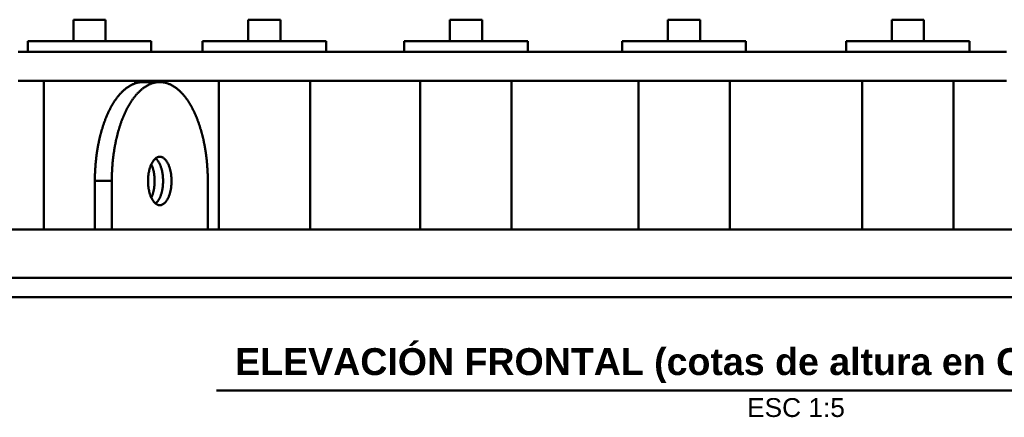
# Model space of a CAD drawing. Header units: millimetres. Extents: x 0 to 841, y 0 to 594.
# Tile 4 of 23: x 191 to 374, y 353 to 427. Entities that reach past the tile are written whole.
import ezdxf
from ezdxf.enums import TextEntityAlignment as Align

# ---------------------------------------------------------------- set-up
doc = ezdxf.new("R2010")
doc.units = ezdxf.units.MM
doc.layers.add('TXT', color=7, linetype='CONTINUOUS', lineweight=25)
doc.layers.add('VIS', color=7, linetype='CONTINUOUS', lineweight=50)
doc.styles.add('STD', font='LiberationSans-Regular.ttf')
doc.styles.add('STDB', font='LiberationSans-Bold.ttf')

msp = doc.modelspace()

# ---------------------------------------------------------------- linework, layer by layer
at = {"layer": 'VIS'}
msp.add_line((227.61, 358.05), (443.39, 358.05), dxfattribs=at)
for points in [[(200.98, 427.05), (201.1, 427.05), (201.22, 427.05), (201.34, 427.05), (201.46, 427.05), (201.58, 427.05), (201.7, 427.05), (201.82, 427.05), (201.94, 427.05), (202.06, 427.05), (202.18, 427.05), (202.3, 427.05), (202.42, 427.05), (202.54, 427.05), (202.66, 427.05), (202.78, 427.05), (202.9, 427.05), (203.02, 427.05), (203.14, 427.05), (203.26, 427.05), (203.38, 427.05), (203.5, 427.05), (203.62, 427.05), (203.74, 427.05), (203.86, 427.05), (203.98, 427.05), (204.1, 427.05), (204.22, 427.05), (204.34, 427.05), (204.46, 427.05), (204.58, 427.05), (204.7, 427.05), (204.82, 427.05), (204.94, 427.05), (205.06, 427.05), (205.18, 427.05), (205.3, 427.05), (205.42, 427.05), (205.54, 427.05), (205.66, 427.05), (205.78, 427.05), (205.9, 427.05), (206.02, 427.05), (206.14, 427.05), (206.26, 427.05), (206.38, 427.05), (206.5, 427.05), (206.62, 427.05), (206.74, 427.05), (206.86, 427.05), (206.98, 427.05)], [(200.98, 427.05), (200.98, 423.05)], [(206.98, 423.05), (206.98, 427.05)], [(233.54, 427.05), (233.66, 427.05), (233.78, 427.05), (233.9, 427.05), (234.02, 427.05), (234.14, 427.05), (234.26, 427.05), (234.38, 427.05), (234.5, 427.05), (234.62, 427.05), (234.74, 427.05), (234.86, 427.05), (234.98, 427.05), (235.1, 427.05), (235.22, 427.05), (235.34, 427.05), (235.46, 427.05), (235.58, 427.05), (235.7, 427.05), (235.82, 427.05), (235.94, 427.05), (236.06, 427.05), (236.18, 427.05), (236.3, 427.05), (236.42, 427.05), (236.54, 427.05), (236.66, 427.05), (236.78, 427.05), (236.9, 427.05), (237.02, 427.05), (237.14, 427.05), (237.26, 427.05), (237.38, 427.05), (237.5, 427.05), (237.62, 427.05), (237.74, 427.05), (237.86, 427.05), (237.98, 427.05), (238.1, 427.05), (238.22, 427.05), (238.34, 427.05), (238.46, 427.05), (238.58, 427.05), (238.7, 427.05), (238.82, 427.05), (238.94, 427.05), (239.06, 427.05), (239.18, 427.05), (239.3, 427.05), (239.42, 427.05), (239.54, 427.05)], [(233.54, 427.05), (233.54, 423.05)], [(239.54, 423.05), (239.54, 427.05)], [(271.07, 427.05), (271.19, 427.05), (271.31, 427.05), (271.43, 427.05), (271.55, 427.05), (271.67, 427.05), (271.79, 427.05), (271.91, 427.05), (272.03, 427.05), (272.15, 427.05), (272.27, 427.05), (272.39, 427.05), (272.51, 427.05), (272.63, 427.05), (272.75, 427.05), (272.87, 427.05), (272.99, 427.05), (273.11, 427.05), (273.23, 427.05), (273.35, 427.05), (273.47, 427.05), (273.59, 427.05), (273.71, 427.05), (273.83, 427.05), (273.95, 427.05), (274.07, 427.05), (274.19, 427.05), (274.31, 427.05), (274.43, 427.05), (274.55, 427.05), (274.67, 427.05), (274.79, 427.05), (274.91, 427.05), (275.03, 427.05), (275.15, 427.05), (275.27, 427.05), (275.39, 427.05), (275.51, 427.05), (275.63, 427.05), (275.75, 427.05), (275.87, 427.05), (275.99, 427.05), (276.11, 427.05), (276.23, 427.05), (276.35, 427.05), (276.47, 427.05), (276.59, 427.05), (276.71, 427.05), (276.83, 427.05), (276.95, 427.05), (277.07, 427.05)], [(271.07, 427.05), (271.07, 423.05)], [(277.07, 423.05), (277.07, 427.05)], [(311.67, 427.05), (311.79, 427.05), (311.91, 427.05), (312.03, 427.05), (312.15, 427.05), (312.27, 427.05), (312.39, 427.05), (312.51, 427.05), (312.63, 427.05), (312.75, 427.05), (312.87, 427.05), (312.99, 427.05), (313.11, 427.05), (313.23, 427.05), (313.35, 427.05), (313.47, 427.05), (313.59, 427.05), (313.71, 427.05), (313.83, 427.05), (313.95, 427.05), (314.07, 427.05), (314.19, 427.05), (314.31, 427.05), (314.43, 427.05), (314.55, 427.05), (314.67, 427.05), (314.79, 427.05), (314.91, 427.05), (315.03, 427.05), (315.15, 427.05), (315.27, 427.05), (315.39, 427.05), (315.51, 427.05), (315.63, 427.05), (315.75, 427.05), (315.87, 427.05), (315.99, 427.05), (316.11, 427.05), (316.23, 427.05), (316.35, 427.05), (316.47, 427.05), (316.59, 427.05), (316.71, 427.05), (316.83, 427.05), (316.95, 427.05), (317.07, 427.05), (317.19, 427.05), (317.31, 427.05), (317.43, 427.05), (317.55, 427.05), (317.67, 427.05)], [(311.67, 427.05), (311.67, 423.05)], [(317.67, 423.05), (317.67, 427.05)], [(353.33, 427.05), (353.45, 427.05), (353.57, 427.05), (353.69, 427.05), (353.81, 427.05), (353.93, 427.05), (354.05, 427.05), (354.17, 427.05), (354.29, 427.05), (354.41, 427.05), (354.53, 427.05), (354.65, 427.05), (354.77, 427.05), (354.89, 427.05), (355.01, 427.05), (355.13, 427.05), (355.25, 427.05), (355.37, 427.05), (355.49, 427.05), (355.61, 427.05), (355.73, 427.05), (355.85, 427.05), (355.97, 427.05), (356.09, 427.05), (356.21, 427.05), (356.33, 427.05), (356.45, 427.05), (356.57, 427.05), (356.69, 427.05), (356.81, 427.05), (356.93, 427.05), (357.05, 427.05), (357.17, 427.05), (357.29, 427.05), (357.41, 427.05), (357.53, 427.05), (357.65, 427.05), (357.77, 427.05), (357.89, 427.05), (358.01, 427.05), (358.13, 427.05), (358.25, 427.05), (358.37, 427.05), (358.49, 427.05), (358.61, 427.05), (358.73, 427.05), (358.85, 427.05), (358.97, 427.05), (359.09, 427.05), (359.21, 427.05), (359.33, 427.05)], [(353.33, 427.05), (353.33, 423.05)], [(359.33, 423.05), (359.33, 427.05)], [(192.48, 423.05), (192.6, 423.05), (192.72, 423.05), (192.84, 423.05), (192.96, 423.05), (193.08, 423.05), (193.2, 423.05), (193.32, 423.05), (193.44, 423.05), (193.56, 423.05), (193.68, 423.05), (193.8, 423.05), (193.92, 423.05), (194.04, 423.05), (194.16, 423.05), (194.28, 423.05), (194.4, 423.05), (194.53, 423.05), (194.65, 423.05), (194.77, 423.05), (194.89, 423.05), (195.01, 423.05), (195.13, 423.05), (195.25, 423.05), (195.37, 423.05), (195.49, 423.05), (195.61, 423.05), (195.73, 423.05), (195.85, 423.05), (195.97, 423.05), (196.09, 423.05), (196.21, 423.05), (196.33, 423.05), (196.45, 423.05), (196.57, 423.05), (196.69, 423.05), (196.81, 423.05), (196.93, 423.05), (197.05, 423.05), (197.17, 423.05), (197.29, 423.05), (197.42, 423.05), (197.54, 423.05), (197.66, 423.05), (197.78, 423.05), (197.9, 423.05), (198.02, 423.05), (198.14, 423.05), (198.26, 423.05), (198.38, 423.05), (198.5, 423.05), (198.62, 423.05), (198.74, 423.05), (198.86, 423.05), (198.98, 423.05), (199.1, 423.05), (199.22, 423.05), (199.34, 423.05), (199.46, 423.05), (199.58, 423.05), (199.7, 423.05), (199.82, 423.05), (199.94, 423.05), (200.06, 423.05), (200.18, 423.05), (200.31, 423.05), (200.43, 423.05), (200.55, 423.05), (200.67, 423.05), (200.79, 423.05), (200.91, 423.05), (201.03, 423.05), (201.15, 423.05), (201.27, 423.05), (201.39, 423.05), (201.51, 423.05), (201.63, 423.05), (201.75, 423.05), (201.87, 423.05), (201.99, 423.05), (202.11, 423.05), (202.23, 423.05), (202.35, 423.05), (202.47, 423.05), (202.59, 423.05), (202.71, 423.05), (202.83, 423.05), (202.95, 423.05), (203.07, 423.05), (203.2, 423.05), (203.32, 423.05), (203.44, 423.05), (203.56, 423.05), (203.68, 423.05), (203.8, 423.05), (203.92, 423.05), (204.04, 423.05), (204.16, 423.05), (204.28, 423.05), (204.4, 423.05), (204.52, 423.05), (204.64, 423.05), (204.76, 423.05), (204.88, 423.05), (205, 423.05), (205.12, 423.05), (205.24, 423.05), (205.36, 423.05), (205.48, 423.05), (205.6, 423.05), (205.72, 423.05), (205.84, 423.05), (205.97, 423.05), (206.09, 423.05), (206.21, 423.05), (206.33, 423.05), (206.45, 423.05), (206.57, 423.05), (206.69, 423.05), (206.81, 423.05), (206.93, 423.05), (207.05, 423.05), (207.17, 423.05), (207.29, 423.05), (207.41, 423.05), (207.53, 423.05), (207.65, 423.05), (207.77, 423.05), (207.89, 423.05), (208.01, 423.05), (208.13, 423.05), (208.25, 423.05), (208.37, 423.05), (208.49, 423.05), (208.61, 423.05), (208.73, 423.05), (208.86, 423.05), (208.98, 423.05), (209.1, 423.05), (209.22, 423.05), (209.34, 423.05), (209.46, 423.05), (209.58, 423.05), (209.7, 423.05), (209.82, 423.05), (209.94, 423.05), (210.06, 423.05), (210.18, 423.05), (210.3, 423.05), (210.42, 423.05), (210.54, 423.05), (210.66, 423.05), (210.78, 423.05), (210.9, 423.05), (211.02, 423.05), (211.14, 423.05), (211.26, 423.05), (211.38, 423.05), (211.5, 423.05), (211.62, 423.05), (211.75, 423.05), (211.87, 423.05), (211.99, 423.05), (212.11, 423.05), (212.23, 423.05), (212.35, 423.05), (212.47, 423.05), (212.59, 423.05), (212.71, 423.05), (212.83, 423.05), (212.95, 423.05), (213.07, 423.05), (213.19, 423.05), (213.31, 423.05), (213.43, 423.05), (213.55, 423.05), (213.67, 423.05), (213.79, 423.05), (213.91, 423.05), (214.03, 423.05), (214.15, 423.05), (214.27, 423.05), (214.39, 423.05), (214.51, 423.05), (214.64, 423.05), (214.76, 423.05), (214.88, 423.05), (215, 423.05), (215.12, 423.05), (215.24, 423.05), (215.36, 423.05), (215.48, 423.05)], [(192.48, 423.05), (192.48, 421.05)], [(215.48, 421.05), (215.48, 423.05)], [(225.04, 423.05), (225.16, 423.05), (225.28, 423.05), (225.4, 423.05), (225.52, 423.05), (225.64, 423.05), (225.76, 423.05), (225.88, 423.05), (226.01, 423.05), (226.13, 423.05), (226.25, 423.05), (226.37, 423.05), (226.49, 423.05), (226.61, 423.05), (226.73, 423.05), (226.85, 423.05), (226.97, 423.05), (227.09, 423.05), (227.21, 423.05), (227.33, 423.05), (227.45, 423.05), (227.57, 423.05), (227.69, 423.05), (227.81, 423.05), (227.93, 423.05), (228.05, 423.05), (228.17, 423.05), (228.29, 423.05), (228.41, 423.05), (228.53, 423.05), (228.65, 423.05), (228.78, 423.05), (228.9, 423.05), (229.02, 423.05), (229.14, 423.05), (229.26, 423.05), (229.38, 423.05), (229.5, 423.05), (229.62, 423.05), (229.74, 423.05), (229.86, 423.05), (229.98, 423.05), (230.1, 423.05), (230.22, 423.05), (230.34, 423.05), (230.46, 423.05), (230.58, 423.05), (230.7, 423.05), (230.82, 423.05), (230.94, 423.05), (231.06, 423.05), (231.18, 423.05), (231.3, 423.05), (231.42, 423.05), (231.54, 423.05), (231.67, 423.05), (231.79, 423.05), (231.91, 423.05), (232.03, 423.05), (232.15, 423.05), (232.27, 423.05), (232.39, 423.05), (232.51, 423.05), (232.63, 423.05), (232.75, 423.05), (232.87, 423.05), (232.99, 423.05), (233.11, 423.05), (233.23, 423.05), (233.35, 423.05), (233.47, 423.05), (233.59, 423.05), (233.71, 423.05), (233.83, 423.05), (233.95, 423.05), (234.07, 423.05), (234.19, 423.05), (234.31, 423.05), (234.43, 423.05), (234.56, 423.05), (234.68, 423.05), (234.8, 423.05), (234.92, 423.05), (235.04, 423.05), (235.16, 423.05), (235.28, 423.05), (235.4, 423.05), (235.52, 423.05), (235.64, 423.05), (235.76, 423.05), (235.88, 423.05), (236, 423.05), (236.12, 423.05), (236.24, 423.05), (236.36, 423.05), (236.48, 423.05), (236.6, 423.05), (236.72, 423.05), (236.84, 423.05), (236.96, 423.05), (237.08, 423.05), (237.2, 423.05), (237.32, 423.05), (237.45, 423.05), (237.57, 423.05), (237.69, 423.05), (237.81, 423.05), (237.93, 423.05), (238.05, 423.05), (238.17, 423.05), (238.29, 423.05), (238.41, 423.05), (238.53, 423.05), (238.65, 423.05), (238.77, 423.05), (238.89, 423.05), (239.01, 423.05), (239.13, 423.05), (239.25, 423.05), (239.37, 423.05), (239.49, 423.05), (239.61, 423.05), (239.73, 423.05), (239.85, 423.05), (239.97, 423.05), (240.09, 423.05), (240.21, 423.05), (240.34, 423.05), (240.46, 423.05), (240.58, 423.05), (240.7, 423.05), (240.82, 423.05), (240.94, 423.05), (241.06, 423.05), (241.18, 423.05), (241.3, 423.05), (241.42, 423.05), (241.54, 423.05), (241.66, 423.05), (241.78, 423.05), (241.9, 423.05), (242.02, 423.05), (242.14, 423.05), (242.26, 423.05), (242.38, 423.05), (242.5, 423.05), (242.62, 423.05), (242.74, 423.05), (242.86, 423.05), (242.98, 423.05), (243.1, 423.05), (243.23, 423.05), (243.35, 423.05), (243.47, 423.05), (243.59, 423.05), (243.71, 423.05), (243.83, 423.05), (243.95, 423.05), (244.07, 423.05), (244.19, 423.05), (244.31, 423.05), (244.43, 423.05), (244.55, 423.05), (244.67, 423.05), (244.79, 423.05), (244.91, 423.05), (245.03, 423.05), (245.15, 423.05), (245.27, 423.05), (245.39, 423.05), (245.51, 423.05), (245.63, 423.05), (245.75, 423.05), (245.87, 423.05), (245.99, 423.05), (246.12, 423.05), (246.24, 423.05), (246.36, 423.05), (246.48, 423.05), (246.6, 423.05), (246.72, 423.05), (246.84, 423.05), (246.96, 423.05), (247.08, 423.05), (247.2, 423.05), (247.32, 423.05), (247.44, 423.05), (247.56, 423.05), (247.68, 423.05), (247.8, 423.05), (247.92, 423.05), (248.04, 423.05)], [(225.04, 423.05), (225.04, 421.05)], [(248.04, 421.05), (248.04, 423.05)], [(262.57, 423.05), (262.69, 423.05), (262.81, 423.05), (262.93, 423.05), (263.05, 423.05), (263.17, 423.05), (263.29, 423.05), (263.41, 423.05), (263.53, 423.05), (263.65, 423.05), (263.77, 423.05), (263.89, 423.05), (264.01, 423.05), (264.13, 423.05), (264.25, 423.05), (264.37, 423.05), (264.49, 423.05), (264.62, 423.05), (264.74, 423.05), (264.86, 423.05), (264.98, 423.05), (265.1, 423.05), (265.22, 423.05), (265.34, 423.05), (265.46, 423.05), (265.58, 423.05), (265.7, 423.05), (265.82, 423.05), (265.94, 423.05), (266.06, 423.05), (266.18, 423.05), (266.3, 423.05), (266.42, 423.05), (266.54, 423.05), (266.66, 423.05), (266.78, 423.05), (266.9, 423.05), (267.02, 423.05), (267.14, 423.05), (267.26, 423.05), (267.38, 423.05), (267.51, 423.05), (267.63, 423.05), (267.75, 423.05), (267.87, 423.05), (267.99, 423.05), (268.11, 423.05), (268.23, 423.05), (268.35, 423.05), (268.47, 423.05), (268.59, 423.05), (268.71, 423.05), (268.83, 423.05), (268.95, 423.05), (269.07, 423.05), (269.19, 423.05), (269.31, 423.05), (269.43, 423.05), (269.55, 423.05), (269.67, 423.05), (269.79, 423.05), (269.91, 423.05), (270.03, 423.05), (270.15, 423.05), (270.27, 423.05), (270.4, 423.05), (270.52, 423.05), (270.64, 423.05), (270.76, 423.05), (270.88, 423.05), (271, 423.05), (271.12, 423.05), (271.24, 423.05), (271.36, 423.05), (271.48, 423.05), (271.6, 423.05), (271.72, 423.05), (271.84, 423.05), (271.96, 423.05), (272.08, 423.05), (272.2, 423.05), (272.32, 423.05), (272.44, 423.05), (272.56, 423.05), (272.68, 423.05), (272.8, 423.05), (272.92, 423.05), (273.04, 423.05), (273.16, 423.05), (273.29, 423.05), (273.41, 423.05), (273.53, 423.05), (273.65, 423.05), (273.77, 423.05), (273.89, 423.05), (274.01, 423.05), (274.13, 423.05), (274.25, 423.05), (274.37, 423.05), (274.49, 423.05), (274.61, 423.05), (274.73, 423.05), (274.85, 423.05), (274.97, 423.05), (275.09, 423.05), (275.21, 423.05), (275.33, 423.05), (275.45, 423.05), (275.57, 423.05), (275.69, 423.05), (275.81, 423.05), (275.93, 423.05), (276.06, 423.05), (276.18, 423.05), (276.3, 423.05), (276.42, 423.05), (276.54, 423.05), (276.66, 423.05), (276.78, 423.05), (276.9, 423.05), (277.02, 423.05), (277.14, 423.05), (277.26, 423.05), (277.38, 423.05), (277.5, 423.05), (277.62, 423.05), (277.74, 423.05), (277.86, 423.05), (277.98, 423.05), (278.1, 423.05), (278.22, 423.05), (278.34, 423.05), (278.46, 423.05), (278.58, 423.05), (278.7, 423.05), (278.82, 423.05), (278.95, 423.05), (279.07, 423.05), (279.19, 423.05), (279.31, 423.05), (279.43, 423.05), (279.55, 423.05), (279.67, 423.05), (279.79, 423.05), (279.91, 423.05), (280.03, 423.05), (280.15, 423.05), (280.27, 423.05), (280.39, 423.05), (280.51, 423.05), (280.63, 423.05), (280.75, 423.05), (280.87, 423.05), (280.99, 423.05), (281.11, 423.05), (281.23, 423.05), (281.35, 423.05), (281.47, 423.05), (281.59, 423.05), (281.71, 423.05), (281.84, 423.05), (281.96, 423.05), (282.08, 423.05), (282.2, 423.05), (282.32, 423.05), (282.44, 423.05), (282.56, 423.05), (282.68, 423.05), (282.8, 423.05), (282.92, 423.05), (283.04, 423.05), (283.16, 423.05), (283.28, 423.05), (283.4, 423.05), (283.52, 423.05), (283.64, 423.05), (283.76, 423.05), (283.88, 423.05), (284, 423.05), (284.12, 423.05), (284.24, 423.05), (284.36, 423.05), (284.48, 423.05), (284.6, 423.05), (284.73, 423.05), (284.85, 423.05), (284.97, 423.05), (285.09, 423.05), (285.21, 423.05), (285.33, 423.05), (285.45, 423.05), (285.57, 423.05)], [(262.57, 423.05), (262.57, 421.05)], [(285.57, 421.05), (285.57, 423.05)], [(303.17, 423.05), (303.3, 423.05), (303.42, 423.05), (303.54, 423.05), (303.66, 423.05), (303.78, 423.05), (303.9, 423.05), (304.02, 423.05), (304.14, 423.05), (304.26, 423.05), (304.38, 423.05), (304.5, 423.05), (304.62, 423.05), (304.74, 423.05), (304.86, 423.05), (304.98, 423.05), (305.1, 423.05), (305.22, 423.05), (305.34, 423.05), (305.46, 423.05), (305.58, 423.05), (305.7, 423.05), (305.82, 423.05), (305.94, 423.05), (306.06, 423.05), (306.19, 423.05), (306.31, 423.05), (306.43, 423.05), (306.55, 423.05), (306.67, 423.05), (306.79, 423.05), (306.91, 423.05), (307.03, 423.05), (307.15, 423.05), (307.27, 423.05), (307.39, 423.05), (307.51, 423.05), (307.63, 423.05), (307.75, 423.05), (307.87, 423.05), (307.99, 423.05), (308.11, 423.05), (308.23, 423.05), (308.35, 423.05), (308.47, 423.05), (308.59, 423.05), (308.71, 423.05), (308.83, 423.05), (308.95, 423.05), (309.08, 423.05), (309.2, 423.05), (309.32, 423.05), (309.44, 423.05), (309.56, 423.05), (309.68, 423.05), (309.8, 423.05), (309.92, 423.05), (310.04, 423.05), (310.16, 423.05), (310.28, 423.05), (310.4, 423.05), (310.52, 423.05), (310.64, 423.05), (310.76, 423.05), (310.88, 423.05), (311, 423.05), (311.12, 423.05), (311.24, 423.05), (311.36, 423.05), (311.48, 423.05), (311.6, 423.05), (311.72, 423.05), (311.84, 423.05), (311.97, 423.05), (312.09, 423.05), (312.21, 423.05), (312.33, 423.05), (312.45, 423.05), (312.57, 423.05), (312.69, 423.05), (312.81, 423.05), (312.93, 423.05), (313.05, 423.05), (313.17, 423.05), (313.29, 423.05), (313.41, 423.05), (313.53, 423.05), (313.65, 423.05), (313.77, 423.05), (313.89, 423.05), (314.01, 423.05), (314.13, 423.05), (314.25, 423.05), (314.37, 423.05), (314.49, 423.05), (314.61, 423.05), (314.73, 423.05), (314.86, 423.05), (314.98, 423.05), (315.1, 423.05), (315.22, 423.05), (315.34, 423.05), (315.46, 423.05), (315.58, 423.05), (315.7, 423.05), (315.82, 423.05), (315.94, 423.05), (316.06, 423.05), (316.18, 423.05), (316.3, 423.05), (316.42, 423.05), (316.54, 423.05), (316.66, 423.05), (316.78, 423.05), (316.9, 423.05), (317.02, 423.05), (317.14, 423.05), (317.26, 423.05), (317.38, 423.05), (317.5, 423.05), (317.62, 423.05), (317.75, 423.05), (317.87, 423.05), (317.99, 423.05), (318.11, 423.05), (318.23, 423.05), (318.35, 423.05), (318.47, 423.05), (318.59, 423.05), (318.71, 423.05), (318.83, 423.05), (318.95, 423.05), (319.07, 423.05), (319.19, 423.05), (319.31, 423.05), (319.43, 423.05), (319.55, 423.05), (319.67, 423.05), (319.79, 423.05), (319.91, 423.05), (320.03, 423.05), (320.15, 423.05), (320.27, 423.05), (320.39, 423.05), (320.51, 423.05), (320.64, 423.05), (320.76, 423.05), (320.88, 423.05), (321, 423.05), (321.12, 423.05), (321.24, 423.05), (321.36, 423.05), (321.48, 423.05), (321.6, 423.05), (321.72, 423.05), (321.84, 423.05), (321.96, 423.05), (322.08, 423.05), (322.2, 423.05), (322.32, 423.05), (322.44, 423.05), (322.56, 423.05), (322.68, 423.05), (322.8, 423.05), (322.92, 423.05), (323.04, 423.05), (323.16, 423.05), (323.28, 423.05), (323.4, 423.05), (323.53, 423.05), (323.65, 423.05), (323.77, 423.05), (323.89, 423.05), (324.01, 423.05), (324.13, 423.05), (324.25, 423.05), (324.37, 423.05), (324.49, 423.05), (324.61, 423.05), (324.73, 423.05), (324.85, 423.05), (324.97, 423.05), (325.09, 423.05), (325.21, 423.05), (325.33, 423.05), (325.45, 423.05), (325.57, 423.05), (325.69, 423.05), (325.81, 423.05), (325.93, 423.05), (326.05, 423.05), (326.17, 423.05)], [(303.17, 423.05), (303.17, 421.05)], [(326.17, 421.05), (326.17, 423.05)], [(344.83, 423.05), (344.95, 423.05), (345.07, 423.05), (345.19, 423.05), (345.31, 423.05), (345.43, 423.05), (345.55, 423.05), (345.67, 423.05), (345.79, 423.05), (345.91, 423.05), (346.03, 423.05), (346.15, 423.05), (346.27, 423.05), (346.39, 423.05), (346.51, 423.05), (346.63, 423.05), (346.75, 423.05), (346.87, 423.05), (346.99, 423.05), (347.11, 423.05), (347.23, 423.05), (347.35, 423.05), (347.47, 423.05), (347.6, 423.05), (347.72, 423.05), (347.84, 423.05), (347.96, 423.05), (348.08, 423.05), (348.2, 423.05), (348.32, 423.05), (348.44, 423.05), (348.56, 423.05), (348.68, 423.05), (348.8, 423.05), (348.92, 423.05), (349.04, 423.05), (349.16, 423.05), (349.28, 423.05), (349.4, 423.05), (349.52, 423.05), (349.64, 423.05), (349.76, 423.05), (349.88, 423.05), (350, 423.05), (350.12, 423.05), (350.24, 423.05), (350.36, 423.05), (350.49, 423.05), (350.61, 423.05), (350.73, 423.05), (350.85, 423.05), (350.97, 423.05), (351.09, 423.05), (351.21, 423.05), (351.33, 423.05), (351.45, 423.05), (351.57, 423.05), (351.69, 423.05), (351.81, 423.05), (351.93, 423.05), (352.05, 423.05), (352.17, 423.05), (352.29, 423.05), (352.41, 423.05), (352.53, 423.05), (352.65, 423.05), (352.77, 423.05), (352.89, 423.05), (353.01, 423.05), (353.13, 423.05), (353.25, 423.05), (353.38, 423.05), (353.5, 423.05), (353.62, 423.05), (353.74, 423.05), (353.86, 423.05), (353.98, 423.05), (354.1, 423.05), (354.22, 423.05), (354.34, 423.05), (354.46, 423.05), (354.58, 423.05), (354.7, 423.05), (354.82, 423.05), (354.94, 423.05), (355.06, 423.05), (355.18, 423.05), (355.3, 423.05), (355.42, 423.05), (355.54, 423.05), (355.66, 423.05), (355.78, 423.05), (355.9, 423.05), (356.02, 423.05), (356.14, 423.05), (356.27, 423.05), (356.39, 423.05), (356.51, 423.05), (356.63, 423.05), (356.75, 423.05), (356.87, 423.05), (356.99, 423.05), (357.11, 423.05), (357.23, 423.05), (357.35, 423.05), (357.47, 423.05), (357.59, 423.05), (357.71, 423.05), (357.83, 423.05), (357.95, 423.05), (358.07, 423.05), (358.19, 423.05), (358.31, 423.05), (358.43, 423.05), (358.55, 423.05), (358.67, 423.05), (358.79, 423.05), (358.91, 423.05), (359.03, 423.05), (359.16, 423.05), (359.28, 423.05), (359.4, 423.05), (359.52, 423.05), (359.64, 423.05), (359.76, 423.05), (359.88, 423.05), (360, 423.05), (360.12, 423.05), (360.24, 423.05), (360.36, 423.05), (360.48, 423.05), (360.6, 423.05), (360.72, 423.05), (360.84, 423.05), (360.96, 423.05), (361.08, 423.05), (361.2, 423.05), (361.32, 423.05), (361.44, 423.05), (361.56, 423.05), (361.68, 423.05), (361.8, 423.05), (361.92, 423.05), (362.05, 423.05), (362.17, 423.05), (362.29, 423.05), (362.41, 423.05), (362.53, 423.05), (362.65, 423.05), (362.77, 423.05), (362.89, 423.05), (363.01, 423.05), (363.13, 423.05), (363.25, 423.05), (363.37, 423.05), (363.49, 423.05), (363.61, 423.05), (363.73, 423.05), (363.85, 423.05), (363.97, 423.05), (364.09, 423.05), (364.21, 423.05), (364.33, 423.05), (364.45, 423.05), (364.57, 423.05), (364.69, 423.05), (364.81, 423.05), (364.94, 423.05), (365.06, 423.05), (365.18, 423.05), (365.3, 423.05), (365.42, 423.05), (365.54, 423.05), (365.66, 423.05), (365.78, 423.05), (365.9, 423.05), (366.02, 423.05), (366.14, 423.05), (366.26, 423.05), (366.38, 423.05), (366.5, 423.05), (366.62, 423.05), (366.74, 423.05), (366.86, 423.05), (366.98, 423.05), (367.1, 423.05), (367.22, 423.05), (367.34, 423.05), (367.46, 423.05), (367.58, 423.05), (367.7, 423.05), (367.83, 423.05)], [(344.83, 423.05), (344.83, 421.05)], [(367.83, 421.05), (367.83, 423.05)], [(190.7, 421.05), (191.5, 421.05), (192.3, 421.05), (193.1, 421.05), (193.9, 421.05), (194.7, 421.05), (195.5, 421.05), (196.3, 421.05), (197.1, 421.05), (197.9, 421.05), (198.7, 421.05), (199.5, 421.05), (200.3, 421.05), (201.1, 421.05), (201.9, 421.05), (202.7, 421.05), (203.5, 421.05), (204.3, 421.05), (205.1, 421.05), (205.9, 421.05), (206.7, 421.05), (207.5, 421.05), (208.3, 421.05), (209.1, 421.05), (209.9, 421.05), (210.7, 421.05), (211.5, 421.05), (212.3, 421.05), (213.1, 421.05), (213.9, 421.05), (214.7, 421.05), (215.5, 421.05), (216.3, 421.05), (217.1, 421.05), (217.9, 421.05), (218.7, 421.05), (219.5, 421.05), (220.3, 421.05), (221.1, 421.05), (221.9, 421.05), (222.7, 421.05), (223.5, 421.05), (224.3, 421.05), (225.1, 421.05), (225.9, 421.05), (226.7, 421.05), (227.5, 421.05), (228.3, 421.05), (229.1, 421.05), (229.9, 421.05), (230.7, 421.05), (231.5, 421.05), (232.3, 421.05), (233.1, 421.05), (233.9, 421.05), (234.7, 421.05), (235.5, 421.05), (236.3, 421.05), (237.1, 421.05), (237.9, 421.05), (238.7, 421.05), (239.5, 421.05), (240.3, 421.05), (241.1, 421.05), (241.9, 421.05), (242.7, 421.05), (243.5, 421.05), (244.3, 421.05), (245.1, 421.05), (245.9, 421.05), (246.7, 421.05), (247.5, 421.05), (248.3, 421.05), (249.1, 421.05), (249.9, 421.05), (250.7, 421.05), (251.5, 421.05), (252.3, 421.05), (253.1, 421.05), (253.9, 421.05), (254.7, 421.05), (255.5, 421.05), (256.3, 421.05), (257.1, 421.05), (257.9, 421.05), (258.7, 421.05), (259.5, 421.05), (260.3, 421.05), (261.1, 421.05), (261.9, 421.05), (262.7, 421.05), (263.5, 421.05), (264.3, 421.05), (265.1, 421.05), (265.9, 421.05), (266.7, 421.05), (267.5, 421.05), (268.3, 421.05), (269.1, 421.05), (269.9, 421.05), (270.7, 421.05), (271.5, 421.05), (272.3, 421.05), (273.1, 421.05), (273.9, 421.05), (274.7, 421.05), (275.5, 421.05), (276.3, 421.05), (277.1, 421.05), (277.9, 421.05), (278.7, 421.05), (279.5, 421.05), (280.3, 421.05), (281.1, 421.05), (281.9, 421.05), (282.7, 421.05), (283.5, 421.05), (284.3, 421.05), (285.1, 421.05), (285.9, 421.05), (286.7, 421.05), (287.5, 421.05), (288.3, 421.05), (289.1, 421.05), (289.9, 421.05), (290.7, 421.05), (291.5, 421.05), (292.3, 421.05), (293.1, 421.05), (293.9, 421.05), (294.7, 421.05), (295.5, 421.05), (296.3, 421.05), (297.1, 421.05), (297.9, 421.05), (298.7, 421.05), (299.5, 421.05), (300.3, 421.05), (301.1, 421.05), (301.9, 421.05), (302.7, 421.05), (303.5, 421.05), (304.3, 421.05), (305.1, 421.05), (305.9, 421.05), (306.7, 421.05), (307.5, 421.05), (308.3, 421.05), (309.1, 421.05), (309.9, 421.05), (310.7, 421.05), (311.5, 421.05), (312.3, 421.05), (313.1, 421.05), (313.9, 421.05), (314.7, 421.05), (315.5, 421.05), (316.3, 421.05), (317.1, 421.05), (317.9, 421.05), (318.7, 421.05), (319.5, 421.05), (320.3, 421.05), (321.1, 421.05), (321.9, 421.05), (322.7, 421.05), (323.5, 421.05), (324.3, 421.05), (325.1, 421.05), (325.9, 421.05), (326.7, 421.05), (327.5, 421.05), (328.3, 421.05), (329.1, 421.05), (329.9, 421.05), (330.7, 421.05), (331.5, 421.05), (332.3, 421.05), (333.1, 421.05), (333.9, 421.05), (334.7, 421.05), (335.5, 421.05), (336.3, 421.05), (337.1, 421.05), (337.9, 421.05), (338.7, 421.05), (339.5, 421.05), (340.3, 421.05), (341.1, 421.05), (341.9, 421.05), (342.7, 421.05), (343.5, 421.05), (344.3, 421.05), (345.1, 421.05), (345.9, 421.05), (346.7, 421.05), (347.5, 421.05), (348.3, 421.05), (349.1, 421.05), (349.9, 421.05), (350.7, 421.05), (351.5, 421.05), (352.3, 421.05), (353.1, 421.05), (353.9, 421.05), (354.7, 421.05), (355.5, 421.05), (356.3, 421.05), (357.1, 421.05), (357.9, 421.05), (358.7, 421.05), (359.5, 421.05), (360.3, 421.05), (361.1, 421.05), (361.9, 421.05), (362.7, 421.05), (363.5, 421.05), (364.3, 421.05), (365.1, 421.05), (365.9, 421.05), (366.7, 421.05), (367.5, 421.05), (368.3, 421.05), (369.1, 421.05), (369.9, 421.05), (370.7, 421.05), (371.5, 421.05), (372.3, 421.05), (373.1, 421.05), (373.9, 421.05), (374.7, 421.05)], [(190.7, 415.65), (191.5, 415.65), (192.3, 415.65), (193.1, 415.65), (193.9, 415.65), (194.7, 415.65), (195.5, 415.65), (196.3, 415.65), (197.1, 415.65), (197.9, 415.65), (198.7, 415.65), (199.5, 415.65), (200.3, 415.65), (201.1, 415.65), (201.9, 415.65), (202.7, 415.65), (203.5, 415.65), (204.3, 415.65), (205.1, 415.65), (205.9, 415.65), (206.7, 415.65), (207.5, 415.65), (208.3, 415.65), (209.1, 415.65), (209.9, 415.65), (210.7, 415.65), (211.5, 415.65), (212.3, 415.65), (213.1, 415.65), (213.9, 415.65), (214.7, 415.65), (215.5, 415.65), (216.3, 415.65), (217.1, 415.65), (217.9, 415.65), (218.7, 415.65), (219.5, 415.65), (220.3, 415.65), (221.1, 415.65), (221.9, 415.65), (222.7, 415.65), (223.5, 415.65), (224.3, 415.65), (225.1, 415.65), (225.9, 415.65), (226.7, 415.65), (227.5, 415.65), (228.3, 415.65), (229.1, 415.65), (229.9, 415.65), (230.7, 415.65), (231.5, 415.65), (232.3, 415.65), (233.1, 415.65), (233.9, 415.65), (234.7, 415.65), (235.5, 415.65), (236.3, 415.65), (237.1, 415.65), (237.9, 415.65), (238.7, 415.65), (239.5, 415.65), (240.3, 415.65), (241.1, 415.65), (241.9, 415.65), (242.7, 415.65), (243.5, 415.65), (244.3, 415.65), (245.1, 415.65), (245.9, 415.65), (246.7, 415.65), (247.5, 415.65), (248.3, 415.65), (249.1, 415.65), (249.9, 415.65), (250.7, 415.65), (251.5, 415.65), (252.3, 415.65), (253.1, 415.65), (253.9, 415.65), (254.7, 415.65), (255.5, 415.65), (256.3, 415.65), (257.1, 415.65), (257.9, 415.65), (258.7, 415.65), (259.5, 415.65), (260.3, 415.65), (261.1, 415.65), (261.9, 415.65), (262.7, 415.65), (263.5, 415.65), (264.3, 415.65), (265.1, 415.65), (265.9, 415.65), (266.7, 415.65), (267.5, 415.65), (268.3, 415.65), (269.1, 415.65), (269.9, 415.65), (270.7, 415.65), (271.5, 415.65), (272.3, 415.65), (273.1, 415.65), (273.9, 415.65), (274.7, 415.65), (275.5, 415.65), (276.3, 415.65), (277.1, 415.65), (277.9, 415.65), (278.7, 415.65), (279.5, 415.65), (280.3, 415.65), (281.1, 415.65), (281.9, 415.65), (282.7, 415.65), (283.5, 415.65), (284.3, 415.65), (285.1, 415.65), (285.9, 415.65), (286.7, 415.65), (287.5, 415.65), (288.3, 415.65), (289.1, 415.65), (289.9, 415.65), (290.7, 415.65), (291.5, 415.65), (292.3, 415.65), (293.1, 415.65), (293.9, 415.65), (294.7, 415.65), (295.5, 415.65), (296.3, 415.65), (297.1, 415.65), (297.9, 415.65), (298.7, 415.65), (299.5, 415.65), (300.3, 415.65), (301.1, 415.65), (301.9, 415.65), (302.7, 415.65), (303.5, 415.65), (304.3, 415.65), (305.1, 415.65), (305.9, 415.65), (306.7, 415.65), (307.5, 415.65), (308.3, 415.65), (309.1, 415.65), (309.9, 415.65), (310.7, 415.65), (311.5, 415.65), (312.3, 415.65), (313.1, 415.65), (313.9, 415.65), (314.7, 415.65), (315.5, 415.65), (316.3, 415.65), (317.1, 415.65), (317.9, 415.65), (318.7, 415.65), (319.5, 415.65), (320.3, 415.65), (321.1, 415.65), (321.9, 415.65), (322.7, 415.65), (323.5, 415.65), (324.3, 415.65), (325.1, 415.65), (325.9, 415.65), (326.7, 415.65), (327.5, 415.65), (328.3, 415.65), (329.1, 415.65), (329.9, 415.65), (330.7, 415.65), (331.5, 415.65), (332.3, 415.65), (333.1, 415.65), (333.9, 415.65), (334.7, 415.65), (335.5, 415.65), (336.3, 415.65), (337.1, 415.65), (337.9, 415.65), (338.7, 415.65), (339.5, 415.65), (340.3, 415.65), (341.1, 415.65), (341.9, 415.65), (342.7, 415.65), (343.5, 415.65), (344.3, 415.65), (345.1, 415.65), (345.9, 415.65), (346.7, 415.65), (347.5, 415.65), (348.3, 415.65), (349.1, 415.65), (349.9, 415.65), (350.7, 415.65), (351.5, 415.65), (352.3, 415.65), (353.1, 415.65), (353.9, 415.65), (354.7, 415.65), (355.5, 415.65), (356.3, 415.65), (357.1, 415.65), (357.9, 415.65), (358.7, 415.65), (359.5, 415.65), (360.3, 415.65), (361.1, 415.65), (361.9, 415.65), (362.7, 415.65), (363.5, 415.65), (364.3, 415.65), (365.1, 415.65), (365.9, 415.65), (366.7, 415.65), (367.5, 415.65), (368.3, 415.65), (369.1, 415.65), (369.9, 415.65), (370.7, 415.65), (371.5, 415.65), (372.3, 415.65), (373.1, 415.65), (373.9, 415.65), (374.7, 415.65)], [(195.48, 415.65), (195.48, 388.05)], [(204.99, 397.05), (204.99, 397.17), (204.99, 397.29), (204.99, 397.41), (204.99, 397.53), (205, 397.65), (205, 397.77), (205, 397.89), (205, 398.01), (205.01, 398.13), (205.01, 398.25), (205.01, 398.37), (205.02, 398.49), (205.02, 398.61), (205.03, 398.73), (205.03, 398.85), (205.04, 398.97), (205.05, 399.09), (205.05, 399.21), (205.06, 399.33), (205.07, 399.45), (205.08, 399.57), (205.08, 399.69), (205.09, 399.81), (205.1, 399.93), (205.11, 400.05), (205.12, 400.17), (205.13, 400.29), (205.14, 400.41), (205.15, 400.53), (205.16, 400.65), (205.18, 400.77), (205.19, 400.89), (205.2, 401.01), (205.21, 401.13), (205.23, 401.25), (205.24, 401.37), (205.25, 401.49), (205.27, 401.61), (205.28, 401.73), (205.3, 401.85), (205.32, 401.97), (205.33, 402.08), (205.35, 402.2), (205.37, 402.32), (205.38, 402.44), (205.4, 402.56), (205.42, 402.68), (205.44, 402.8), (205.46, 402.92), (205.48, 403.03), (205.5, 403.15), (205.52, 403.27), (205.54, 403.39), (205.56, 403.51), (205.58, 403.63), (205.6, 403.74), (205.63, 403.86), (205.65, 403.98), (205.67, 404.1), (205.7, 404.22), (205.72, 404.33), (205.75, 404.45), (205.77, 404.57), (205.8, 404.69), (205.82, 404.8), (205.85, 404.92), (205.88, 405.04), (205.9, 405.16), (205.93, 405.27), (205.96, 405.39), (205.99, 405.51), (206.02, 405.62), (206.05, 405.74), (206.08, 405.85), (206.11, 405.97), (206.14, 406.09), (206.17, 406.2), (206.21, 406.32), (206.24, 406.43), (206.27, 406.55), (206.31, 406.67), (206.34, 406.78), (206.38, 406.9), (206.41, 407.01), (206.45, 407.12), (206.49, 407.24), (206.52, 407.35), (206.56, 407.47), (206.6, 407.58), (206.64, 407.7), (206.68, 407.81), (206.72, 407.92), (206.76, 408.04), (206.8, 408.15), (206.84, 408.26), (206.88, 408.37), (206.93, 408.49), (206.97, 408.6), (207.01, 408.71), (207.06, 408.82), (207.1, 408.93), (207.15, 409.04), (207.2, 409.15), (207.24, 409.26), (207.29, 409.38), (207.34, 409.49), (207.39, 409.59), (207.44, 409.7), (207.49, 409.81), (207.54, 409.92), (207.59, 410.03), (207.65, 410.14), (207.7, 410.25), (207.75, 410.35), (207.81, 410.46), (207.86, 410.57), (207.92, 410.67), (207.98, 410.78), (208.03, 410.88), (208.09, 410.99), (208.15, 411.09), (208.21, 411.2), (208.27, 411.3), (208.34, 411.4), (208.4, 411.51), (208.46, 411.61), (208.53, 411.71), (208.59, 411.81), (208.66, 411.91), (208.72, 412.01), (208.79, 412.11), (208.86, 412.21), (208.93, 412.31), (209, 412.4), (209.07, 412.5), (209.15, 412.6), (209.22, 412.69), (209.29, 412.79), (209.37, 412.88), (209.45, 412.97), (209.52, 413.06), (209.6, 413.15), (209.68, 413.24), (209.76, 413.33), (209.85, 413.42), (209.93, 413.51), (210.01, 413.59), (210.1, 413.68), (210.19, 413.76), (210.27, 413.84), (210.36, 413.92), (210.45, 414), (210.54, 414.08), (210.64, 414.16), (210.73, 414.23), (210.83, 414.31), (210.92, 414.38), (211.02, 414.45), (211.12, 414.52), (211.22, 414.59), (211.32, 414.65), (211.42, 414.71), (211.52, 414.77), (211.63, 414.83), (211.74, 414.89), (211.84, 414.94), (211.95, 415), (212.06, 415.05), (212.17, 415.09), (212.28, 415.14), (212.4, 415.18), (212.51, 415.22), (212.62, 415.25), (212.74, 415.29), (212.86, 415.32), (212.97, 415.35), (213.09, 415.37), (213.21, 415.39), (213.33, 415.41), (213.45, 415.42), (213.57, 415.44), (213.69, 415.44), (213.81, 415.45), (213.93, 415.45)], [(208.14, 397.05), (208.14, 397.17), (208.14, 397.29), (208.14, 397.41), (208.14, 397.53), (208.14, 397.65), (208.14, 397.77), (208.15, 397.89), (208.15, 398.01), (208.15, 398.13), (208.16, 398.25), (208.16, 398.37), (208.17, 398.49), (208.17, 398.61), (208.18, 398.73), (208.18, 398.85), (208.19, 398.97), (208.19, 399.09), (208.2, 399.21), (208.21, 399.33), (208.21, 399.45), (208.22, 399.57), (208.23, 399.69), (208.24, 399.81), (208.25, 399.93), (208.26, 400.05), (208.27, 400.17), (208.28, 400.29), (208.29, 400.41), (208.3, 400.53), (208.31, 400.65), (208.32, 400.77), (208.33, 400.89), (208.35, 401.01), (208.36, 401.13), (208.37, 401.25), (208.39, 401.37), (208.4, 401.49), (208.42, 401.61), (208.43, 401.73), (208.45, 401.85), (208.46, 401.97), (208.48, 402.08), (208.5, 402.2), (208.51, 402.32), (208.53, 402.44), (208.55, 402.56), (208.57, 402.68), (208.58, 402.8), (208.6, 402.92), (208.62, 403.03), (208.64, 403.15), (208.66, 403.27), (208.68, 403.39), (208.71, 403.51), (208.73, 403.63), (208.75, 403.74), (208.77, 403.86), (208.8, 403.98), (208.82, 404.1), (208.84, 404.22), (208.87, 404.33), (208.89, 404.45), (208.92, 404.57), (208.94, 404.69), (208.97, 404.8), (209, 404.92), (209.02, 405.04), (209.05, 405.16), (209.08, 405.27), (209.11, 405.39), (209.14, 405.51), (209.17, 405.62), (209.2, 405.74), (209.23, 405.85), (209.26, 405.97), (209.29, 406.09), (209.32, 406.2), (209.35, 406.32), (209.39, 406.43), (209.42, 406.55), (209.45, 406.67), (209.49, 406.78), (209.52, 406.9), (209.56, 407.01), (209.6, 407.12), (209.63, 407.24), (209.67, 407.35), (209.71, 407.47), (209.75, 407.58), (209.78, 407.7), (209.82, 407.81), (209.86, 407.92), (209.9, 408.04), (209.95, 408.15), (209.99, 408.26), (210.03, 408.37), (210.07, 408.49), (210.12, 408.6), (210.16, 408.71), (210.21, 408.82), (210.25, 408.93), (210.3, 409.04), (210.34, 409.15), (210.39, 409.26), (210.44, 409.38), (210.49, 409.49), (210.54, 409.59), (210.59, 409.7), (210.64, 409.81), (210.69, 409.92), (210.74, 410.03), (210.79, 410.14), (210.85, 410.25), (210.9, 410.35), (210.95, 410.46), (211.01, 410.57), (211.07, 410.67), (211.12, 410.78), (211.18, 410.88), (211.24, 410.99), (211.3, 411.09), (211.36, 411.2), (211.42, 411.3), (211.48, 411.4), (211.55, 411.51), (211.61, 411.61), (211.67, 411.71), (211.74, 411.81), (211.8, 411.91), (211.87, 412.01), (211.94, 412.11), (212.01, 412.21), (212.08, 412.31), (212.15, 412.4), (212.22, 412.5), (212.29, 412.6), (212.37, 412.69), (212.44, 412.79), (212.52, 412.88), (212.59, 412.97), (212.67, 413.06), (212.75, 413.15), (212.83, 413.24), (212.91, 413.33), (212.99, 413.42), (213.08, 413.51), (213.16, 413.59), (213.25, 413.68), (213.33, 413.76), (213.42, 413.84), (213.51, 413.92), (213.6, 414), (213.69, 414.08), (213.78, 414.16), (213.88, 414.23), (213.97, 414.31), (214.07, 414.38), (214.17, 414.45), (214.26, 414.52), (214.36, 414.59), (214.47, 414.65), (214.57, 414.71), (214.67, 414.77), (214.78, 414.83), (214.88, 414.89), (214.99, 414.94), (215.1, 415), (215.21, 415.05), (215.32, 415.09), (215.43, 415.14), (215.54, 415.18), (215.66, 415.22), (215.77, 415.25), (215.89, 415.29), (216, 415.32), (216.12, 415.35), (216.24, 415.37), (216.36, 415.39), (216.47, 415.41), (216.59, 415.42), (216.71, 415.44), (216.83, 415.44), (216.95, 415.45), (217.07, 415.45)], [(212.48, 415.21), (212.48, 415.65)], [(213.93, 415.45), (217.07, 415.45)], [(217.07, 415.45), (217.19, 415.45), (217.31, 415.44), (217.43, 415.44), (217.55, 415.42), (217.67, 415.41), (217.79, 415.39), (217.91, 415.37), (218.03, 415.35), (218.14, 415.32), (218.26, 415.29), (218.38, 415.25), (218.49, 415.22), (218.6, 415.18), (218.72, 415.14), (218.83, 415.09), (218.94, 415.05), (219.05, 415), (219.16, 414.94), (219.26, 414.89), (219.37, 414.83), (219.48, 414.77), (219.58, 414.71), (219.68, 414.65), (219.78, 414.59), (219.88, 414.52), (219.98, 414.45), (220.08, 414.38), (220.17, 414.31), (220.27, 414.23), (220.36, 414.16), (220.46, 414.08), (220.55, 414), (220.64, 413.92), (220.73, 413.84), (220.81, 413.76), (220.9, 413.68), (220.99, 413.59), (221.07, 413.51), (221.15, 413.42), (221.24, 413.33), (221.32, 413.24), (221.4, 413.15), (221.48, 413.06), (221.55, 412.97), (221.63, 412.88), (221.71, 412.79), (221.78, 412.69), (221.85, 412.6), (221.93, 412.5), (222, 412.4), (222.07, 412.31), (222.14, 412.21), (222.21, 412.11), (222.28, 412.01), (222.34, 411.91), (222.41, 411.81), (222.47, 411.71), (222.54, 411.61), (222.6, 411.51), (222.66, 411.4), (222.73, 411.3), (222.79, 411.2), (222.85, 411.09), (222.91, 410.99), (222.97, 410.88), (223.02, 410.78), (223.08, 410.67), (223.14, 410.57), (223.19, 410.46), (223.25, 410.35), (223.3, 410.25), (223.35, 410.14), (223.41, 410.03), (223.46, 409.92), (223.51, 409.81), (223.56, 409.7), (223.61, 409.59), (223.66, 409.49), (223.71, 409.38), (223.76, 409.26), (223.8, 409.15), (223.85, 409.04), (223.9, 408.93), (223.94, 408.82), (223.99, 408.71), (224.03, 408.6), (224.07, 408.49), (224.12, 408.37), (224.16, 408.26), (224.2, 408.15), (224.24, 408.04), (224.28, 407.92), (224.32, 407.81), (224.36, 407.7), (224.4, 407.58), (224.44, 407.47), (224.48, 407.35), (224.51, 407.24), (224.55, 407.12), (224.59, 407.01), (224.62, 406.9), (224.66, 406.78), (224.69, 406.67), (224.73, 406.55), (224.76, 406.43), (224.79, 406.32), (224.83, 406.2), (224.86, 406.09), (224.89, 405.97), (224.92, 405.85), (224.95, 405.74), (224.98, 405.62), (225.01, 405.51), (225.04, 405.39), (225.07, 405.27), (225.1, 405.16), (225.12, 405.04), (225.15, 404.92), (225.18, 404.8), (225.2, 404.69), (225.23, 404.57), (225.25, 404.45), (225.28, 404.33), (225.3, 404.22), (225.33, 404.1), (225.35, 403.98), (225.37, 403.86), (225.4, 403.74), (225.42, 403.63), (225.44, 403.51), (225.46, 403.39), (225.48, 403.27), (225.5, 403.15), (225.52, 403.03), (225.54, 402.92), (225.56, 402.8), (225.58, 402.68), (225.6, 402.56), (225.62, 402.44), (225.63, 402.32), (225.65, 402.2), (225.67, 402.08), (225.68, 401.97), (225.7, 401.85), (225.72, 401.73), (225.73, 401.61), (225.75, 401.49), (225.76, 401.37), (225.77, 401.25), (225.79, 401.13), (225.8, 401.01), (225.81, 400.89), (225.82, 400.77), (225.84, 400.65), (225.85, 400.53), (225.86, 400.41), (225.87, 400.29), (225.88, 400.17), (225.89, 400.05), (225.9, 399.93), (225.91, 399.81), (225.92, 399.69), (225.92, 399.57), (225.93, 399.45), (225.94, 399.33), (225.95, 399.21), (225.95, 399.09), (225.96, 398.97), (225.97, 398.85), (225.97, 398.73), (225.98, 398.61), (225.98, 398.49), (225.99, 398.37), (225.99, 398.25), (225.99, 398.13), (226, 398.01), (226, 397.89), (226, 397.77), (226, 397.65), (226.01, 397.53), (226.01, 397.41), (226.01, 397.29), (226.01, 397.17), (226.01, 397.05)], [(228.04, 415.65), (228.04, 388.05)], [(245.04, 388.05), (245.04, 415.65)], [(265.57, 415.65), (265.57, 388.05)], [(282.57, 388.05), (282.57, 415.65)], [(306.17, 415.65), (306.17, 388.05)], [(323.17, 388.05), (323.17, 415.65)], [(347.83, 415.65), (347.83, 388.05)], [(364.83, 388.05), (364.83, 415.65)], [(214.89, 397.05), (214.89, 397.17), (214.89, 397.29), (214.9, 397.41), (214.9, 397.53), (214.91, 397.65), (214.92, 397.77), (214.93, 397.89), (214.94, 398.01), (214.95, 398.13), (214.97, 398.25), (214.98, 398.37), (215, 398.49), (215.02, 398.61), (215.04, 398.72), (215.07, 398.84), (215.09, 398.96), (215.12, 399.08), (215.15, 399.19), (215.18, 399.31), (215.22, 399.42), (215.25, 399.54), (215.29, 399.65), (215.33, 399.77), (215.37, 399.88), (215.42, 399.99), (215.47, 400.1), (215.52, 400.21), (215.57, 400.32), (215.63, 400.42), (215.69, 400.53), (215.75, 400.63), (215.82, 400.73), (215.89, 400.83), (215.96, 400.92), (216.04, 401.01), (216.12, 401.1), (216.21, 401.18), (216.3, 401.26), (216.4, 401.33), (216.5, 401.39), (216.61, 401.45), (216.72, 401.49), (216.84, 401.52), (216.95, 401.54), (217.07, 401.55)], [(217.07, 401.55), (217.19, 401.54), (217.31, 401.52), (217.43, 401.49), (217.54, 401.45), (217.65, 401.39), (217.75, 401.33), (217.85, 401.26), (217.94, 401.18), (218.03, 401.1), (218.11, 401.01), (218.19, 400.92), (218.26, 400.83), (218.33, 400.73), (218.4, 400.63), (218.46, 400.53), (218.52, 400.42), (218.58, 400.32), (218.63, 400.21), (218.68, 400.1), (218.73, 399.99), (218.77, 399.88), (218.82, 399.77), (218.86, 399.65), (218.89, 399.54), (218.93, 399.42), (218.96, 399.31), (219, 399.19), (219.03, 399.08), (219.05, 398.96), (219.08, 398.84), (219.1, 398.72), (219.12, 398.61), (219.14, 398.49), (219.16, 398.37), (219.18, 398.25), (219.2, 398.13), (219.21, 398.01), (219.22, 397.89), (219.23, 397.77), (219.24, 397.65), (219.25, 397.53), (219.25, 397.41), (219.26, 397.29), (219.26, 397.17), (219.26, 397.05), (219.26, 396.93), (219.26, 396.81), (219.25, 396.69), (219.25, 396.57), (219.24, 396.45), (219.23, 396.33), (219.22, 396.21), (219.21, 396.09), (219.2, 395.97), (219.18, 395.85), (219.16, 395.73), (219.14, 395.61), (219.12, 395.5), (219.1, 395.38), (219.08, 395.26), (219.05, 395.14), (219.03, 395.03), (219, 394.91), (218.96, 394.79), (218.93, 394.68), (218.89, 394.56), (218.86, 394.45), (218.82, 394.34), (218.77, 394.22), (218.73, 394.11), (218.68, 394), (218.63, 393.89), (218.58, 393.79), (218.52, 393.68), (218.46, 393.57), (218.4, 393.47), (218.33, 393.37), (218.26, 393.27), (218.19, 393.18), (218.11, 393.09), (218.03, 393), (217.94, 392.92), (217.85, 392.84), (217.75, 392.77), (217.65, 392.71), (217.54, 392.65), (217.43, 392.61), (217.31, 392.58), (217.19, 392.56), (217.07, 392.55)], [(215.5, 393.93), (215.55, 394.04), (215.6, 394.15), (215.64, 394.26), (215.68, 394.38), (215.72, 394.49), (215.76, 394.61), (215.8, 394.72), (215.83, 394.84), (215.86, 394.95), (215.89, 395.07), (215.92, 395.19), (215.94, 395.31), (215.96, 395.43), (215.99, 395.55), (216.01, 395.67), (216.02, 395.78), (216.04, 395.9), (216.05, 396.02), (216.07, 396.15), (216.08, 396.27), (216.09, 396.39), (216.1, 396.51), (216.1, 396.63), (216.11, 396.75), (216.11, 396.87), (216.11, 396.99), (216.11, 397.11), (216.11, 397.23), (216.11, 397.35), (216.1, 397.47), (216.1, 397.6), (216.09, 397.72), (216.08, 397.84), (216.07, 397.96), (216.05, 398.08), (216.04, 398.2), (216.02, 398.32), (216.01, 398.44), (215.99, 398.56), (215.96, 398.68), (215.94, 398.79), (215.92, 398.91), (215.89, 399.03), (215.86, 399.15), (215.83, 399.26), (215.8, 399.38), (215.76, 399.5), (215.72, 399.61), (215.68, 399.73), (215.64, 399.84), (215.6, 399.95), (215.55, 400.06), (215.5, 400.17)], [(216.29, 401.25), (216.38, 401.17), (216.47, 401.09), (216.55, 401), (216.63, 400.91), (216.7, 400.81), (216.77, 400.71), (216.84, 400.61), (216.9, 400.5), (216.96, 400.4), (217.02, 400.29), (217.07, 400.18), (217.12, 400.07), (217.17, 399.96), (217.21, 399.85), (217.25, 399.73), (217.29, 399.62), (217.33, 399.5), (217.37, 399.39), (217.4, 399.27), (217.43, 399.15), (217.46, 399.04), (217.49, 398.92), (217.51, 398.8), (217.54, 398.68), (217.56, 398.56), (217.58, 398.44), (217.6, 398.32), (217.61, 398.2), (217.63, 398.08), (217.64, 397.96), (217.65, 397.84), (217.66, 397.72), (217.67, 397.6), (217.68, 397.48), (217.68, 397.35), (217.68, 397.23), (217.69, 397.11), (217.69, 396.99), (217.68, 396.87), (217.68, 396.75), (217.68, 396.63), (217.67, 396.51), (217.66, 396.38), (217.65, 396.26), (217.64, 396.14), (217.63, 396.02), (217.61, 395.9), (217.6, 395.78), (217.58, 395.66), (217.56, 395.54), (217.54, 395.42), (217.51, 395.3), (217.49, 395.18), (217.46, 395.07), (217.43, 394.95), (217.4, 394.83), (217.37, 394.71), (217.33, 394.6), (217.29, 394.48), (217.25, 394.37), (217.21, 394.25), (217.17, 394.14), (217.12, 394.03), (217.07, 393.92), (217.02, 393.81), (216.96, 393.7), (216.9, 393.6), (216.84, 393.49), (216.77, 393.39), (216.7, 393.29), (216.63, 393.2), (216.55, 393.1), (216.47, 393.02), (216.38, 392.93), (216.29, 392.85)], [(204.99, 388.05), (204.99, 397.05)], [(208.14, 397.05), (204.99, 397.05)], [(208.14, 388.05), (208.14, 397.05)], [(217.07, 392.55), (216.95, 392.56), (216.84, 392.58), (216.72, 392.61), (216.61, 392.65), (216.5, 392.71), (216.4, 392.77), (216.3, 392.84), (216.21, 392.92), (216.12, 393), (216.04, 393.09), (215.96, 393.18), (215.89, 393.27), (215.82, 393.37), (215.75, 393.47), (215.69, 393.57), (215.63, 393.68), (215.57, 393.79), (215.52, 393.89), (215.47, 394), (215.42, 394.11), (215.37, 394.22), (215.33, 394.34), (215.29, 394.45), (215.25, 394.56), (215.22, 394.68), (215.18, 394.79), (215.15, 394.91), (215.12, 395.03), (215.09, 395.14), (215.07, 395.26), (215.04, 395.38), (215.02, 395.5), (215, 395.61), (214.98, 395.73), (214.97, 395.85), (214.95, 395.97), (214.94, 396.09), (214.93, 396.21), (214.92, 396.33), (214.91, 396.45), (214.9, 396.57), (214.9, 396.69), (214.89, 396.81), (214.89, 396.93), (214.89, 397.05)], [(226.01, 397.05), (226.01, 388.05)], [(79.5, 388.05), (591.5, 388.05)], [(79.5, 379.05), (591.5, 379.05)], [(79.5, 379.05), (591.5, 379.05)], [(79.5, 375.45), (591.5, 375.45)]]:
    msp.add_lwpolyline(points, dxfattribs=at)

# ---------------------------------------------------------------- texts
at = {"layer": 'TXT', "style": 'STDB'}
msp.add_text('ELEVACIÓN FRONTAL (cotas de altura en CON-001, corte A-A)', height=5, dxfattribs=at).set_placement((335.5, 359.45), align=Align.BOTTOM_CENTER)
at = {"layer": 'TXT', "style": 'STD'}
msp.add_text('ESC 1:5', height=3.5, dxfattribs=at).set_placement((335.5, 356.65), align=Align.TOP_CENTER)

doc.saveas('drawing.dxf')
